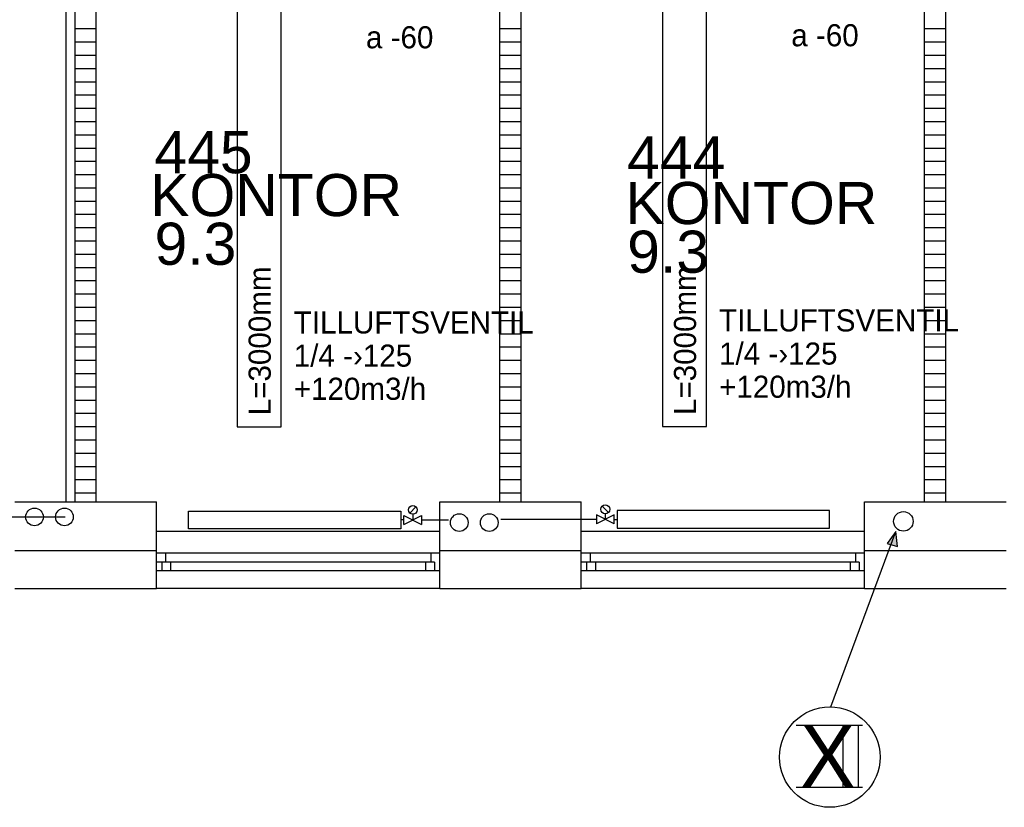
# Model space of a CAD drawing. Header units: millimetres. Extents: x 0 to 83130, y 0 to 53088.
# Tile 74 of 105: x 50433 to 55995, y 5047 to 9501. Entities that reach past the tile are written whole.
import ezdxf

# ---------------------------------------------------------------- set-up
doc = ezdxf.new("R2010")
doc.units = ezdxf.units.MM
doc.header["$LTSCALE"] = 50
doc.header["$MEASUREMENT"] = 0
doc.linetypes.add('V-V', pattern=[2, 1, 1])
doc.layers.get('0').update_dxf_attribs({"linetype": 'CONTINUOUS'})
for name, color, linetype in [('20604A200D001$0$832 Rominfo', 7, 'CONTINUOUS'), ('20604A200D001$0$A12-HEL1', 251, 'CONTINUOUS'), ('20604A200D001$0$A12-HEL3', 251, 'CONTINUOUS'), ('20604A200D001$0$A12-HEL4', 251, 'CONTINUOUS'), ('20604A200D001$0$A23-HEL1', 251, 'CONTINUOUS'), ('20604A200D001$0$A24-HEL1', 251, 'CONTINUOUS'), ('20604A200D001$0$A24-HEL2', 251, 'CONTINUOUS'), ('20604A200D001$0$A24-SKR1', 251, 'CONTINUOUS'), ('V061-', 1, 'CONTINUOUS'), ('V071-', 1, 'CONTINUOUS'), ('V090-', 2, 'CONTINUOUS'), ('V091', 1, 'CONTINUOUS'), ('V100-', 6, 'CONTINUOUS'), ('V110', 1, 'CONTINUOUS'), ('V111', 3, 'CONTINUOUS'), ('xref', 7, 'CONTINUOUS')]:
    doc.layers.add(name, color=color, linetype=linetype)
doc.styles.add('20604A200D001$0$Arial', font='arial.ttf', dxfattribs={"height": 238.125})
doc.styles.add('FISO', font='fiso')

# ---------------------------------------------------------------- blocks, each defined once
blk = doc.blocks.new('VUN')
at = {"color": 0}
blk.add_circle((0, 0), 0.5, dxfattribs=at)
blk = doc.blocks.new('20604A200D001')
at = {"layer": '20604A200D001$0$A12-HEL1', "color": 7}
for points in [[(66675, 4278), (68275, 4278)], [(69075, 4278), (70675, 4278)], [(68275, 3953), (66675, 3953)], [(70675, 3953), (69075, 3953)]]:
    blk.add_lwpolyline(points, dxfattribs=at)
at = {"layer": '20604A200D001$0$A12-HEL3', "color": 7}
for points in [[(65875, 4443), (66675, 4443)], [(66675, 4168), (66675, 4443)], [(68275, 4443), (69075, 4443)], [(68275, 4168), (68275, 4443)], [(69075, 4168), (69075, 4443)], [(70675, 4443), (71475, 4443)], [(70675, 4168), (70675, 4443)]]:
    blk.add_lwpolyline(points, dxfattribs=at)
at = {"layer": '20604A200D001$0$A12-HEL4', "color": 7}
for points in [[(65875, 4168), (66675, 4168)], [(66675, 3953), (66675, 4168)], [(68275, 4168), (69075, 4168)], [(68275, 3953), (68275, 4168)], [(69075, 3953), (69075, 4168)], [(70675, 4168), (71475, 4168)], [(70675, 3953), (70675, 4168)], [(65875, 3953), (66675, 3953)], [(68275, 3953), (69075, 3953)], [(70675, 3953), (71475, 3953)]]:
    blk.add_lwpolyline(points, dxfattribs=at)
at = {"layer": '20604A200D001$0$A23-HEL1', "color": 7}
for points in [[(68275, 4153), (66675, 4153)], [(66725, 4153), (66725, 4103)], [(68225, 4153), (68225, 4103)], [(70675, 4153), (69075, 4153)], [(69125, 4153), (69125, 4103)], [(70625, 4153), (70625, 4103)], [(68245, 4103), (66675, 4103)], [(66705, 4103), (66705, 4053)], [(66755, 4103), (66755, 4053)], [(68195, 4103), (68195, 4053)], [(68245, 4103), (68245, 4053)], [(70645, 4103), (69075, 4103)], [(69105, 4103), (69105, 4053)], [(69155, 4103), (69155, 4053)], [(70595, 4103), (70595, 4053)], [(70645, 4103), (70645, 4053)], [(68275, 4053), (66675, 4053)], [(70675, 4053), (69075, 4053)]]:
    blk.add_lwpolyline(points, dxfattribs=at)
at = {"layer": '20604A200D001$0$A24-HEL1', "color": 7}
blk.add_lwpolyline([(66165, 4443), (66165, 8411.4)], dxfattribs=at)
at = {"layer": '20604A200D001$0$A24-HEL2', "color": 7}
for points in [[(66215, 4443), (66215, 8531.4)], [(66335, 4443), (66335, 8411.4)], [(68615, 4443), (68615, 8411.4)], [(68735, 4443), (68735, 8411.4)], [(71014.9, 4443), (71014.9, 8411.4)], [(71135, 4443), (71135, 8411.4)]]:
    blk.add_lwpolyline(points, dxfattribs=at)
at = {"layer": '20604A200D001$0$A24-SKR1', "color": 7}
for points in [[(66215, 7119.4), (66335, 7119.4)], [(68615, 7119.4), (68735, 7119.4)], [(71014.9, 7119.4), (71135, 7119.4)], [(66215, 7044.4), (66335, 7044.4)], [(68615, 7044.4), (68735, 7044.4)], [(71014.9, 7044.4), (71135, 7044.4)], [(66215, 6969.4), (66335, 6969.4)], [(68615, 6969.4), (68735, 6969.4)], [(71014.9, 6969.4), (71135, 6969.4)], [(66215, 6894.4), (66335, 6894.4)], [(68615, 6894.4), (68735, 6894.4)], [(71014.9, 6894.4), (71135, 6894.4)], [(66215, 6819.4), (66335, 6819.4)], [(68615, 6819.4), (68735, 6819.4)], [(71014.9, 6819.4), (71135, 6819.4)], [(66215, 6744.4), (66335, 6744.4)], [(68615, 6744.4), (68735, 6744.4)], [(71014.9, 6744.4), (71135, 6744.4)], [(66215, 6669.4), (66335, 6669.4)], [(68615, 6669.4), (68735, 6669.4)], [(71014.9, 6669.4), (71135, 6669.4)], [(66215, 6594.4), (66335, 6594.4)], [(68615, 6594.4), (68735, 6594.4)], [(71014.9, 6594.4), (71135, 6594.4)], [(66215, 6519.4), (66335, 6519.4)], [(68615, 6519.4), (68735, 6519.4)], [(71014.9, 6519.4), (71135, 6519.4)], [(66215, 6444.4), (66335, 6444.4)], [(68615, 6444.4), (68735, 6444.4)], [(71014.9, 6444.4), (71135, 6444.4)], [(66215, 6369.4), (66335, 6369.4)], [(68615, 6369.4), (68735, 6369.4)], [(71014.9, 6369.4), (71135, 6369.4)], [(66215, 6294.4), (66335, 6294.4)], [(68615, 6294.4), (68735, 6294.4)], [(71014.9, 6294.4), (71135, 6294.4)], [(66215, 6219.4), (66335, 6219.4)], [(68615, 6219.4), (68735, 6219.4)], [(71014.9, 6219.4), (71135, 6219.4)], [(66215, 6144.4), (66335, 6144.4)], [(68615, 6144.4), (68735, 6144.4)], [(71014.9, 6144.4), (71135, 6144.4)], [(66215, 6069.4), (66335, 6069.4)], [(68615, 6069.4), (68735, 6069.4)], [(71014.9, 6069.4), (71135, 6069.4)], [(66215, 5994.4), (66335, 5994.4)], [(68615, 5994.4), (68735, 5994.4)], [(71014.9, 5994.4), (71135, 5994.4)], [(66215, 5919.4), (66335, 5919.4)], [(68615, 5919.4), (68735, 5919.4)], [(71014.9, 5919.4), (71135, 5919.4)], [(66215, 5844.4), (66335, 5844.4)], [(68615, 5844.4), (68735, 5844.4)], [(71014.9, 5844.4), (71135, 5844.4)], [(66215, 5769.4), (66335, 5769.4)], [(68615, 5769.4), (68735, 5769.4)], [(71014.9, 5769.4), (71135, 5769.4)], [(66215, 5694.4), (66335, 5694.4)], [(68615, 5694.4), (68735, 5694.4)], [(71014.9, 5694.4), (71135, 5694.4)], [(66215, 5619.4), (66335, 5619.4)], [(68615, 5619.4), (68735, 5619.4)], [(71014.9, 5619.4), (71135, 5619.4)], [(66215, 5544.4), (66335, 5544.4)], [(68615, 5544.4), (68735, 5544.4)], [(71014.9, 5544.4), (71135, 5544.4)], [(66215, 5469.4), (66335, 5469.4)], [(68615, 5469.4), (68735, 5469.4)], [(71014.9, 5469.4), (71135, 5469.4)], [(66215, 5394.4), (66335, 5394.4)], [(68615, 5394.4), (68735, 5394.4)], [(71014.9, 5394.4), (71135, 5394.4)], [(66215, 5319.4), (66335, 5319.4)], [(68615, 5319.4), (68735, 5319.4)], [(71014.9, 5319.4), (71135, 5319.4)], [(66215, 5244.4), (66335, 5244.4)], [(68615, 5244.4), (68735, 5244.4)], [(71014.9, 5244.4), (71135, 5244.4)], [(66215, 5169.4), (66335, 5169.4)], [(68615, 5169.4), (68735, 5169.4)], [(71014.9, 5169.4), (71135, 5169.4)], [(66215, 5094.4), (66335, 5094.4)], [(68615, 5094.4), (68735, 5094.4)], [(71014.9, 5094.4), (71135, 5094.4)], [(66215, 5019.4), (66335, 5019.4)], [(68615, 5019.4), (68735, 5019.4)], [(71014.9, 5019.4), (71135, 5019.4)], [(66215, 4944.4), (66335, 4944.4)], [(68615, 4944.4), (68735, 4944.4)], [(71014.9, 4944.4), (71135, 4944.4)], [(66215, 4869.4), (66335, 4869.4)], [(68615, 4869.4), (68735, 4869.4)], [(71014.9, 4869.4), (71135, 4869.4)], [(66215, 4794.4), (66335, 4794.4)], [(68615, 4794.4), (68735, 4794.4)], [(71014.9, 4794.4), (71135, 4794.4)], [(66215, 4719.4), (66335, 4719.4)], [(68615, 4719.4), (68735, 4719.4)], [(71014.9, 4719.4), (71135, 4719.4)], [(66215, 4644.4), (66335, 4644.4)], [(68615, 4644.4), (68735, 4644.4)], [(71014.9, 4644.4), (71135, 4644.4)], [(66215, 4569.4), (66335, 4569.4)], [(68615, 4569.4), (68735, 4569.4)], [(71014.9, 4569.4), (71135, 4569.4)], [(66215, 4494.4), (66335, 4494.4)], [(68615, 4494.4), (68735, 4494.4)], [(71014.9, 4494.4), (71135, 4494.4)]]:
    blk.add_lwpolyline(points, dxfattribs=at)
at = {"layer": '20604A200D001$0$832 Rominfo', "color": 7, "style": '20604A200D001$0$Arial'}
for s, p in [('445', (66663.2, 6301.6)), ('444', (69333.9, 6271.6)), ('KONTOR', (66639.6, 6059.2)), ('KONTOR', (69324.6, 6014.2)), ('9.3', (66663.9, 5784)), ('9.3', (69334.3, 5739))]:
    blk.add_text(s, height=238.12, dxfattribs=at).set_placement(p)

msp = doc.modelspace()

# ---------------------------------------------------------------- linework, layer by layer
at = {"layer": 'V091'}
for p, q in [((55016.05, 5614.91), (55382.22, 6606.72)), ((55382.22, 6606.72), (55333.29, 6538.19)), ((55392.01, 6521.87), (55382.22, 6606.72)), ((55333.29, 6538.19), (55392.01, 6521.87))]:
    msp.add_line(p, q, dxfattribs=at)
at = {"layer": 'V091', "color": 3}
for p, q in [((54819.58, 5511.34), (55193.34, 5511.34)), ((55083.61, 5511.34), (55083.61, 5160.89)), ((55170.61, 5511.34), (55170.61, 5160.89)), ((54819.58, 5160.89), (55193.34, 5160.89))]:
    msp.add_line(p, q, dxfattribs=at)
at = {"layer": 'V091'}
msp.add_circle((55009.53, 5330.98), 283.79, dxfattribs=at)
msp.add_solid([(55333.29, 6538.19), (55392.01, 6521.87), (55382.22, 6606.72)], dxfattribs=at)
at = {"layer": 'V100-', "color": 1}
for p, q in [((52635.84, 6711.18), (52671.19, 6746.53)), ((53758.65, 6714.5), (53723.3, 6749.86)), ((52603.52, 6647), (52703.52, 6697)), ((52603.52, 6697), (52703.52, 6647)), ((52603.52, 6647), (52603.52, 6697)), ((52653.52, 6703.86), (52653.52, 6672)), ((52703.52, 6697), (52703.52, 6647)), ((53790.97, 6650.32), (53690.97, 6700.32)), ((53790.97, 6700.32), (53690.97, 6650.32)), ((53690.97, 6700.32), (53690.97, 6650.32)), ((53740.97, 6707.18), (53740.97, 6675.32)), ((53790.97, 6650.32), (53790.97, 6700.32))]:
    msp.add_line(p, q, dxfattribs=at)
at = {"layer": 'V100-', "linetype": 'V-V'}
for p, q in [((50303.52, 6688.9), (50688.64, 6688.9)), ((52603.52, 6672), (52585.75, 6672)), ((52703.52, 6672), (52854.58, 6672)), ((53690.97, 6675.32), (53150.74, 6675.32)), ((53790.97, 6675.32), (53808.74, 6675.32))]:
    msp.add_line(p, q, dxfattribs=at)
at = {"layer": 'V100-', "color": 1}
for points in [[(52585.75, 6722), (52585.75, 6622), (51385.75, 6622), (51385.75, 6722)], [(53808.74, 6725.32), (53808.74, 6625.32), (55008.74, 6625.32), (55008.74, 6725.32)]]:
    msp.add_lwpolyline(points, close=True, dxfattribs=at)
for centre in [(52653.52, 6728.86), (53740.97, 6732.18)]:
    msp.add_circle(centre, 25, dxfattribs=at)
at = {"layer": 'V110'}
for points in [[(51660.74, 10198.79), (51660.74, 7198.79), (51910.74, 7198.79), (51910.74, 10198.79)], [(54063.71, 10200.19), (54063.71, 7200.19), (54313.71, 7200.19), (54313.71, 10200.19)]]:
    msp.add_lwpolyline(points, close=True, dxfattribs=at)

# ---------------------------------------------------------------- block references
at = {"layer": 'V090-', "color": 1, "xscale": 110, "yscale": 110, "zscale": 110, "rotation": 270}
msp.add_blockref('VUN', (55425.22, 6663.94), dxfattribs=at)
at = {"layer": 'V100-', "color": 1, "xscale": 100, "yscale": 100, "zscale": 100, "rotation": 270}
for p in [(50516.11, 6688.9), (50685.41, 6688.9), (52916.11, 6656.95), (53085.41, 6656.95)]:
    msp.add_blockref('VUN', p, dxfattribs=at)
at = {"layer": 'xref'}
msp.add_blockref('20604A200D001', (-15469.5, 2330.58), dxfattribs=at)

# ---------------------------------------------------------------- texts
at = {"layer": 'V061-', "color": 1, "style": 'FISO'}
for s, p in [('TILLUFTSVENTIL', (51980.94, 7726.12)), ('TILLUFTSVENTIL', (54383.91, 7737.7)), ('1/4 -›125', (54383.91, 7550.2)), ('1/4 -›125', (51980.94, 7538.62)), ('+120m3/h', (51980.94, 7351.12)), ('+120m3/h', (54383.91, 7362.7))]:
    msp.add_text(s, height=125, dxfattribs=at).set_placement(p)
at = {"layer": 'V071-', "color": 1, "style": 'FISO'}
for p in [(52388.94, 9338.48), (54791.91, 9350.06)]:
    msp.add_text('a -60', height=125, dxfattribs=at).set_placement(p)
at = {"layer": 'V091', "color": 3, "style": 'FISO'}
msp.add_text('X', height=350, dxfattribs=at).set_placement((54841.83, 5161.35))
at = {"layer": 'V111', "color": 1, "style": 'FISO'}
for p in [(51850.89, 7263.9), (54253.86, 7265.29)]:
    msp.add_text('L=3000mm', height=125, rotation=90, dxfattribs=at).set_placement(p)

doc.saveas('drawing.dxf')
